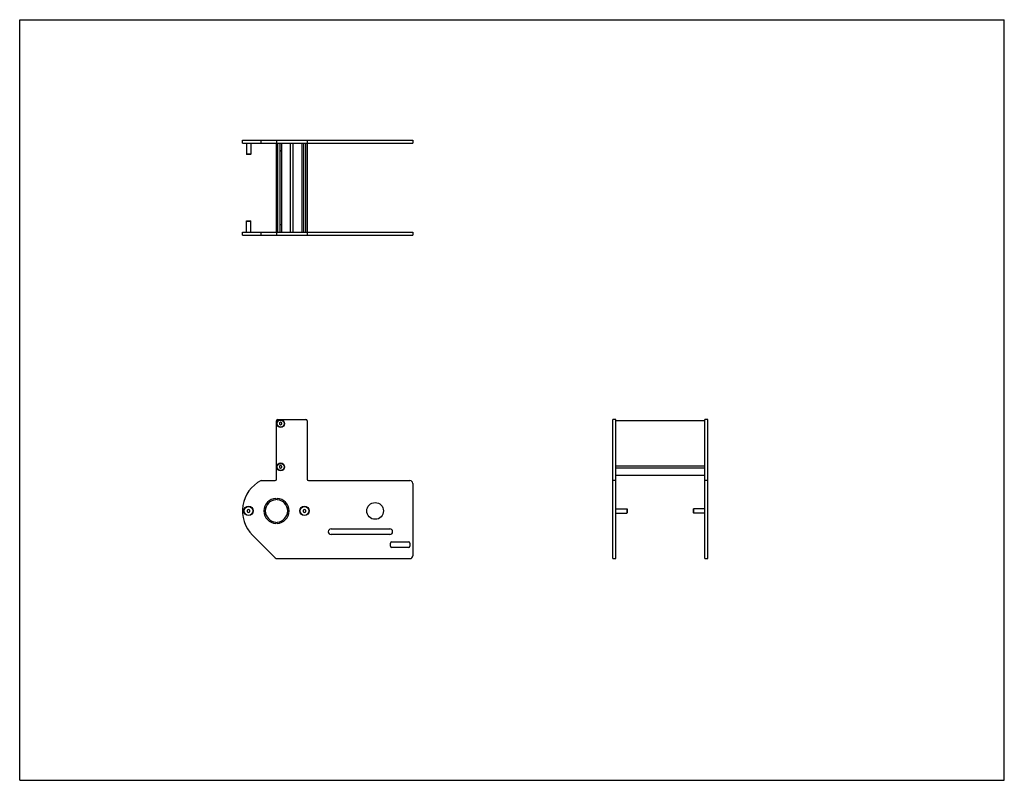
# Model space of a CAD drawing. Header units: inches. Extents: x 0 to 44, y 0 to 34.
import ezdxf

# ---------------------------------------------------------------- set-up
doc = ezdxf.new("R2010")
doc.units = ezdxf.units.IN
doc.header["$LTSCALE"] = 2.42
doc.header["$MEASUREMENT"] = 0
doc.layers.get('0').update_dxf_attribs({"linetype": 'CONTINUOUS'})
for name, color, linetype in [('350667_BL5', 7, 'CONTINUOUS'), ('350668_BL2', 7, 'CONTINUOUS'), ('350669_04_BL7', 7, 'CONTINUOUS'), ('930412M_BL1', 7, 'CONTINUOUS'), ('930412M_BL3', 7, 'CONTINUOUS'), ('930412M_BL8', 7, 'CONTINUOUS'), ('930516M_BL0', 7, 'CONTINUOUS'), ('930516M_BL4', 7, 'CONTINUOUS'), ('930516M_BL6', 7, 'CONTINUOUS'), ('930516M_BL9', 7, 'CONTINUOUS')]:
    doc.layers.add(name, color=color, linetype=linetype)

# ---------------------------------------------------------------- blocks, each defined once
blk = doc.blocks.new('930516M_BL0', base_point=(10.227, 18.424))
at = {"layer": '930516M_BL0', "color": 7, "linetype": 'CONTINUOUS'}
for p, q in [((10.129, 24.996), (10.137, 25.004)), ((10.129, 24.498), (10.129, 24.996)), ((10.129, 24.996), (10.326, 24.996)), ((10.137, 25.004), (10.318, 25.004)), ((10.326, 24.996), (10.318, 25.004)), ((10.326, 24.498), (10.326, 24.996)), ((10.227, 12.11), (10.168, 12.075)), ((10.168, 12.075), (10.168, 12.007)), ((10.168, 12.007), (10.227, 11.973)), ((10.287, 12.075), (10.227, 12.11)), ((10.227, 11.973), (10.287, 12.007)), ((10.287, 12.007), (10.287, 12.075))]:
    blk.add_line(p, q, dxfattribs=at)
blk.add_circle((10.227, 12.041), 0.197, dxfattribs=at)
blk = doc.blocks.new('930412M_BL1', base_point=(11.66, 20.32))
at = {"layer": '930412M_BL1', "color": 7, "linetype": 'CONTINUOUS'}
for p, q in [((11.618, 24.851), (11.703, 24.851)), ((11.618, 24.843), (11.703, 24.843)), ((11.66, 16.004), (11.611, 15.976)), ((11.611, 15.976), (11.611, 15.919)), ((11.611, 15.919), (11.66, 15.89)), ((11.71, 15.976), (11.66, 16.004)), ((11.66, 15.89), (11.71, 15.919)), ((11.71, 15.919), (11.71, 15.976))]:
    blk.add_line(p, q, dxfattribs=at)
blk.add_circle((11.66, 15.947), 0.157, dxfattribs=at)
blk = doc.blocks.new('350668_BL2', base_point=(18.295, 17.204))
at = {"layer": '350668_BL2', "color": 7, "linetype": 'CONTINUOUS'}
for p, q in [((9.953, 24.373), (9.953, 24.498)), ((9.954, 24.498), (17.566, 24.498)), ((9.954, 24.373), (11.477, 24.373)), ((10.788, 24.373), (10.788, 24.498)), ((11.477, 24.498), (11.477, 24.373)), ((11.477, 24.373), (17.566, 24.373)), ((12.843, 24.498), (12.843, 24.373)), ((17.566, 24.498), (17.566, 24.373)), ((11.477, 13.46), (11.477, 16.074)), ((11.537, 16.134), (12.783, 16.134)), ((12.843, 16.074), (12.843, 13.46)), ((26.511, 9.91), (26.511, 16.134)), ((26.636, 16.134), (26.511, 16.134)), ((26.636, 9.91), (26.636, 16.134)), ((10.788, 13.4), (11.417, 13.4)), ((12.903, 13.4), (17.441, 13.4)), ((17.566, 13.275), (17.566, 10.035)), ((26.636, 13.4), (26.511, 13.4)), ((11.447, 12.603), (11.447, 12.54)), ((11.507, 12.54), (11.507, 12.603)), ((11.447, 11.542), (11.447, 11.48)), ((11.507, 11.48), (11.507, 11.542)), ((13.915, 11.236), (16.54, 11.236)), ((11.417, 9.947), (10.4, 10.964)), ((16.54, 10.986), (13.915, 10.986)), ((16.566, 10.47), (16.566, 10.6)), ((16.626, 10.66), (17.381, 10.66)), ((17.441, 10.6), (17.441, 10.47)), ((17.381, 10.41), (16.626, 10.41)), ((11.505, 9.91), (17.441, 9.91)), ((26.511, 9.91), (26.636, 9.91))]:
    blk.add_line(p, q, dxfattribs=at)
for centre, radius in [((11.66, 15.947), 0.175), ((11.66, 14.009), 0.175), ((15.881, 12.041), 0.375), ((10.227, 12.041), 0.21), ((12.727, 12.041), 0.21)]:
    blk.add_circle(centre, radius, dxfattribs=at)
for centre, radius, start, end in [((11.537, 16.074), 0.06, 90, 180), ((12.783, 16.074), 0.06, 0, 90), ((11.477, 12.041), 1.524, 116.9083, 225), ((11.417, 13.46), 0.06, 270, 360), ((12.903, 13.46), 0.06, 180, 270), ((17.441, 13.275), 0.125, 0, 90), ((11.477, 12.041), 0.562, 93.0572, 266.9428), ((11.477, 12.041), 0.5, 93.4398, 266.5602), ((11.477, 12.041), 0.562, 273.0572, 86.9428), ((11.477, 12.041), 0.5, 273.4398, 86.5602), ((13.915, 11.111), 0.125, 90, 270), ((16.54, 11.111), 0.125, 270, 90), ((16.626, 10.6), 0.06, 90, 180), ((17.381, 10.6), 0.06, 0, 90), ((16.626, 10.47), 0.06, 180, 270), ((17.381, 10.47), 0.06, 270, 360), ((11.505, 10.035), 0.125, 225, 270), ((17.441, 10.035), 0.125, 270, 360)]:
    blk.add_arc(centre, radius, start, end, dxfattribs=at)
blk = doc.blocks.new('930412M_BL3', base_point=(11.66, 14.009))
at = {"layer": '930412M_BL3', "color": 7, "linetype": 'CONTINUOUS'}
for p, q in [((11.66, 14.066), (11.611, 14.038)), ((11.611, 14.038), (11.611, 13.981)), ((11.611, 13.981), (11.66, 13.952)), ((11.71, 14.038), (11.66, 14.066)), ((11.66, 13.952), (11.71, 13.981)), ((11.71, 13.981), (11.71, 14.038))]:
    blk.add_line(p, q, dxfattribs=at)
blk.add_circle((11.66, 14.009), 0.157, dxfattribs=at)
blk = doc.blocks.new('930516M_BL4', base_point=(19.837, 12.041))
at = {"layer": '930516M_BL4', "color": 7, "linetype": 'CONTINUOUS'}
for p, q in [((12.727, 12.11), (12.668, 12.075)), ((12.668, 12.075), (12.668, 12.007)), ((12.668, 12.007), (12.727, 11.973)), ((12.787, 12.075), (12.727, 12.11)), ((12.727, 11.973), (12.787, 12.007)), ((12.787, 12.007), (12.787, 12.075)), ((26.636, 12.14), (27.135, 12.14)), ((26.636, 11.943), (27.135, 11.943)), ((27.135, 12.14), (27.135, 11.943)), ((27.135, 12.14), (27.143, 12.132)), ((27.135, 11.943), (27.143, 11.951)), ((27.143, 12.132), (27.143, 11.951))]:
    blk.add_line(p, q, dxfattribs=at)
blk.add_circle((12.727, 12.041), 0.197, dxfattribs=at)
blk = doc.blocks.new('350667_BL5', base_point=(20.35, 19.259))
at = {"layer": '350667_BL5', "color": 7, "linetype": 'CONTINUOUS'}
for p, q in [((9.953, 28.484), (9.953, 28.609)), ((9.954, 28.609), (17.566, 28.609)), ((10.788, 28.484), (10.788, 28.609)), ((11.477, 28.609), (11.477, 28.484)), ((12.843, 28.609), (12.843, 28.484)), ((17.566, 28.609), (17.566, 28.484)), ((9.954, 28.484), (17.566, 28.484)), ((30.622, 9.91), (30.622, 16.134)), ((30.747, 16.134), (30.622, 16.134)), ((30.747, 9.91), (30.747, 16.134)), ((30.747, 13.4), (30.622, 13.4)), ((30.622, 9.91), (30.747, 9.91))]:
    blk.add_line(p, q, dxfattribs=at)
blk = doc.blocks.new('930516M_BL6', base_point=(10.227, 28.23))
at = {"layer": '930516M_BL6', "color": 7, "linetype": 'CONTINUOUS'}
for p, q in [((10.129, 28.484), (10.129, 27.985)), ((10.326, 28.484), (10.326, 27.985)), ((10.129, 27.985), (10.137, 27.977)), ((10.326, 27.985), (10.129, 27.985)), ((10.318, 27.977), (10.137, 27.977)), ((10.326, 27.985), (10.318, 27.977))]:
    blk.add_line(p, q, dxfattribs=at)
blk = doc.blocks.new('350669_04_BL7', base_point=(21.05, 21.063))
at = {"layer": '350669_04_BL7', "color": 7, "linetype": 'CONTINUOUS'}
for p, q in [((11.477, 24.498), (11.477, 28.484)), ((11.536, 24.498), (11.536, 28.484)), ((11.618, 28.484), (11.618, 24.498)), ((11.703, 28.484), (11.703, 24.498)), ((12.098, 24.498), (12.098, 28.484)), ((12.223, 24.498), (12.223, 28.484)), ((12.618, 24.498), (12.618, 28.484)), ((12.703, 24.498), (12.703, 28.484)), ((12.785, 24.498), (12.785, 28.484)), ((12.843, 28.484), (12.843, 24.498)), ((26.636, 16.081), (30.622, 16.081)), ((26.636, 14.133), (26.636, 15.947)), ((30.622, 14.133), (30.622, 15.947)), ((26.636, 14.052), (30.622, 14.052)), ((26.636, 13.966), (30.622, 13.966)), ((26.636, 13.674), (26.636, 13.886)), ((26.636, 13.643), (30.622, 13.643)), ((30.622, 13.674), (30.622, 13.886))]:
    blk.add_line(p, q, dxfattribs=at)
blk = doc.blocks.new('930412M_BL8', base_point=(11.66, 28.134))
at = {"layer": '930412M_BL8', "color": 7, "linetype": 'CONTINUOUS'}
for p, q in [((11.703, 28.138), (11.618, 28.138)), ((11.703, 28.13), (11.618, 28.13))]:
    blk.add_line(p, q, dxfattribs=at)
blk = doc.blocks.new('930516M_BL9', base_point=(30.369, 12.041))
at = {"layer": '930516M_BL9', "color": 7, "linetype": 'CONTINUOUS'}
for p, q in [((30.124, 12.14), (30.116, 12.132)), ((30.116, 11.951), (30.116, 12.132)), ((30.124, 11.943), (30.116, 11.951)), ((30.622, 12.14), (30.124, 12.14)), ((30.124, 11.943), (30.124, 12.14)), ((30.622, 11.943), (30.124, 11.943))]:
    blk.add_line(p, q, dxfattribs=at)

msp = doc.modelspace()

# ---------------------------------------------------------------- linework, layer by layer
at = {"color": 7, "linetype": 'CONTINUOUS'}
for p, q in [((0, 0), (0, 34)), ((0, 34), (44, 34)), ((44, 0), (44, 34)), ((0, 0), (44, 0))]:
    msp.add_line(p, q, dxfattribs=at)

# ---------------------------------------------------------------- block references
at = {"layer": '350667_BL5'}
msp.add_blockref('350667_BL5', (20.35, 19.259), dxfattribs=at)
at = {"layer": '350668_BL2'}
msp.add_blockref('350668_BL2', (18.295, 17.204), dxfattribs=at)
at = {"layer": '350669_04_BL7'}
msp.add_blockref('350669_04_BL7', (21.05, 21.063), dxfattribs=at)
at = {"layer": '930412M_BL1'}
msp.add_blockref('930412M_BL1', (11.66, 20.32), dxfattribs=at)
at = {"layer": '930412M_BL3'}
msp.add_blockref('930412M_BL3', (11.66, 14.009), dxfattribs=at)
at = {"layer": '930412M_BL8'}
msp.add_blockref('930412M_BL8', (11.66, 28.134), dxfattribs=at)
at = {"layer": '930516M_BL0'}
msp.add_blockref('930516M_BL0', (10.227, 18.424), dxfattribs=at)
at = {"layer": '930516M_BL4'}
msp.add_blockref('930516M_BL4', (19.837, 12.041), dxfattribs=at)
at = {"layer": '930516M_BL6'}
msp.add_blockref('930516M_BL6', (10.227, 28.23), dxfattribs=at)
at = {"layer": '930516M_BL9'}
msp.add_blockref('930516M_BL9', (30.369, 12.041), dxfattribs=at)

doc.saveas('drawing.dxf')
